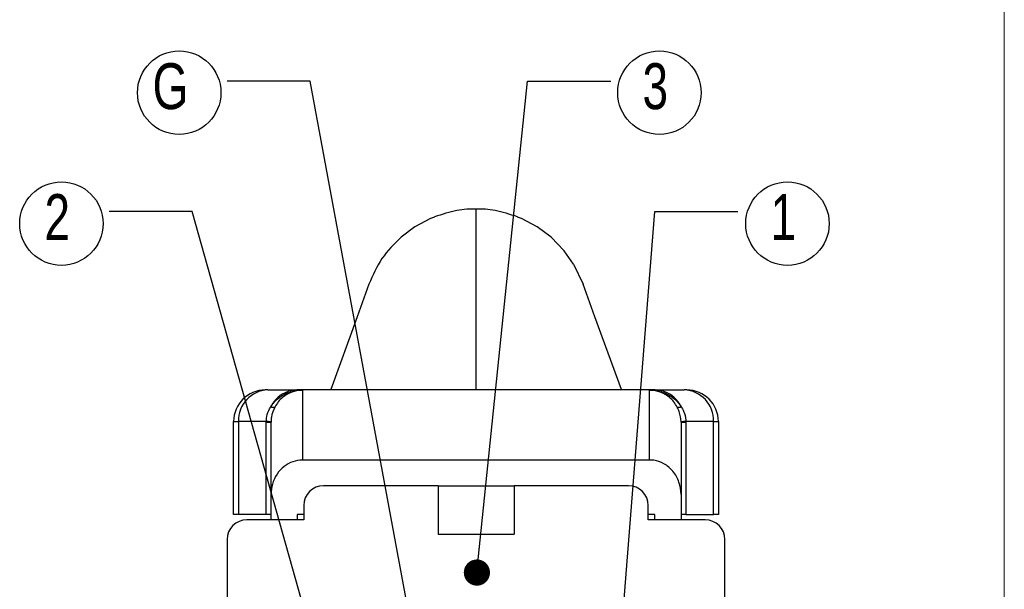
# Model space of a CAD drawing. Header units: millimetres. Extents: x 0 to 432, y 0 to 279.
# Tile 12 of 13: x 357 to 432, y 128 to 171. Entities that reach past the tile are written whole.
import ezdxf

# ---------------------------------------------------------------- set-up
doc = ezdxf.new("R2010")
doc.units = ezdxf.units.MM
doc.layers.add('TEXT', color=140, linetype='Continuous', lineweight=25)
doc.styles.add('SLDTEXTSTYLE0', font='TXT', dxfattribs={"width": 0.75})
doc.dimstyles.new('SLDDIMSTYLE6', dxfattribs={"dimtxt": 0.18, "dimasz": 2, "dimexe": 0, "dimexo": 0.0625, "dimgap": 0, "dimtad": 0, "dimtih": 1, "dimtoh": 1, "dimdec": 0, "dimrnd": 1e-09, "dimzin": 0, "dimdsep": 46, "dimtxsty": 'Standard', "dimblk1": 'DOT', "dimblk2": 'DOT', "dimsah": 1, "dimcen": 0.09, "dimadec": 0, "dimazin": 0, "dimtfac": 2, "dimtdec": 0, "dimtofl": 0, "dimtmove": 0, "dimatfit": 3, "dimldrblk": 'DOT', "dimfxl": 0, "dimfrac": 2, "dimtolj": 1, "dimtzin": 0, "dimarcsym": 0})

# ---------------------------------------------------------------- blocks, each defined once
blk = doc.blocks.new('SW_NOTE_0_8')
at = {"layer": 'TEXT', "color": 0}
blk.add_circle((3.782, -0.913), 3.185, dxfattribs=at)
at = {"layer": 'TEXT', "color": 0, "insert": (2.489, 1.336), "char_height": 3.5, "attachment_point": 1, "style": 'SLDTEXTSTYLE0'}
blk.add_mtext('1', dxfattribs=at)
blk = doc.blocks.new('_Dot')
at = {"color": 0, "linetype": 'ByBlock', "lineweight": -2}
blk.add_line((-0.5, 0), (-1, 0), dxfattribs=at)
at = {"color": 0, "linetype": 'ByBlock', "const_width": 0.5}
blk.add_lwpolyline([(-0.25, 0, 1), (0.25, 0, 1)], format="xyb", close=True, dxfattribs=at)
blk = doc.blocks.new('SW_NOTE_0_9')
at = {"layer": 'TEXT', "color": 0}
blk.add_circle((3.721, -0.872), 3.185, dxfattribs=at)
at = {"layer": 'TEXT', "color": 0, "insert": (2.428, 1.377), "char_height": 3.5, "attachment_point": 1, "style": 'SLDTEXTSTYLE0'}
blk.add_mtext('3', dxfattribs=at)
blk = doc.blocks.new('SW_NOTE_0_10')
at = {"layer": 'TEXT', "color": 0}
blk.add_circle((-3.633, -0.913), 3.185, dxfattribs=at)
at = {"layer": 'TEXT', "color": 0, "insert": (-4.926, 1.336), "char_height": 3.5, "attachment_point": 1, "style": 'SLDTEXTSTYLE0'}
blk.add_mtext('2', dxfattribs=at)
blk = doc.blocks.new('SW_NOTE_0_11')
at = {"layer": 'TEXT', "color": 0}
blk.add_circle((-3.659, -0.872), 3.185, dxfattribs=at)
at = {"layer": 'TEXT', "color": 0, "insert": (-5.693, 1.377), "char_height": 3.5, "attachment_point": 1, "style": 'SLDTEXTSTYLE0'}
blk.add_mtext('G', dxfattribs=at)

msp = doc.modelspace()

# ---------------------------------------------------------------- linework, layer by layer
at = {"color": 7, "linetype": 'Continuous', "lineweight": 18}
msp.add_line((431.8, 0), (431.8, 279.4), dxfattribs=at)
for p, q in [((387.99541, 155.98885), (386.80643, 155.35635)), ((388.30996, 156.09695), (387.99541, 155.98885)), ((394.95383, 155.98885), (394.63927, 156.09695)), ((396.1428, 155.35635), (394.95383, 155.98885)), ((386.80643, 155.35635), (385.75022, 154.56626)), ((397.19901, 154.56626), (396.1428, 155.35635)), ((397.19901, 154.56626), (398.1989, 153.53515)), ((398.92372, 152.50935), (398.1989, 153.53515)), ((398.92372, 152.50935), (399.65116, 150.98704)), ((375.59173, 142.91482), (375.37462, 142.91482)), ((375.59173, 142.91482), (377.80346, 142.91482)), ((405.14578, 142.91482), (377.80346, 142.91482)), ((378.22462, 142.90372), (378.22462, 137.57519)), ((404.72462, 137.57519), (404.72462, 142.90372)), ((405.14578, 142.91482), (407.35751, 142.91482)), ((407.57462, 142.91482), (407.35751, 142.91482)), ((372.97462, 140.51482), (373.33646, 140.51482)), ((372.97462, 133.41482), (372.97462, 140.51482)), ((375.46296, 140.51482), (373.33646, 140.51482)), ((373.33646, 140.51482), (373.33646, 133.41482)), ((375.46277, 140.4592), (375.46296, 140.51482)), ((375.46277, 140.4592), (375.82462, 140.4592)), ((375.46277, 133.41482), (375.46277, 140.4592)), ((375.82467, 140.47515), (375.82462, 140.4592)), ((375.82462, 134.95095), (375.82462, 140.4592)), ((407.12462, 140.4592), (407.12456, 140.47515)), ((407.12462, 140.4592), (407.12462, 134.95095)), ((407.12462, 140.4592), (407.48646, 140.4592)), ((407.48628, 140.51482), (407.48646, 140.4592)), ((409.61277, 140.51482), (407.48628, 140.51482)), ((407.48646, 140.4592), (407.48646, 133.41482)), ((409.61277, 133.41482), (409.61277, 140.51482)), ((409.61277, 140.51482), (409.97462, 140.51482)), ((409.97462, 140.51482), (409.97462, 133.41482)), ((404.72462, 137.57519), (378.22462, 137.57519)), ((388.57462, 135.61482), (379.82462, 135.61482)), ((388.57462, 135.61482), (388.57462, 131.91482)), ((388.57462, 135.61482), (394.37462, 135.61482)), ((394.37462, 135.61482), (394.37462, 131.91482)), ((403.12462, 135.61482), (394.37462, 135.61482)), ((375.82462, 133.01482), (375.82462, 134.95095)), ((407.12462, 134.95095), (407.12462, 133.01482)), ((378.32462, 134.11482), (378.32462, 133.01482)), ((404.62462, 133.01482), (404.62462, 134.11482)), ((373.33646, 133.41482), (372.97462, 133.41482)), ((375.46277, 133.41482), (373.33646, 133.41482)), ((375.82462, 133.41482), (375.46277, 133.41482)), ((378.32462, 133.41482), (377.82462, 133.41482)), ((377.82462, 133.41482), (377.82462, 133.01482)), ((405.12462, 133.41482), (404.62462, 133.41482)), ((405.12462, 133.01482), (405.12462, 133.41482)), ((407.48646, 133.41482), (407.12462, 133.41482)), ((407.48646, 133.41482), (409.61277, 133.41482)), ((409.97462, 133.41482), (409.61277, 133.41482)), ((378.32462, 133.01482), (373.97462, 133.01482)), ((408.97462, 133.01482), (404.62462, 133.01482)), ((388.57462, 131.91482), (394.37462, 131.91482)), ((372.47462, 131.51482), (372.47462, 125.51482)), ((410.47462, 125.51482), (410.47462, 131.51482))]:
    msp.add_line(p, q)
at = {"flags": 128}
for points in [[(383.2981, 150.98713), (382.39501, 148.50273), (380.38102, 142.96225), (380.36378, 142.91482)], [(402.58545, 142.91482), (402.56822, 142.96225), (400.55422, 148.50273), (399.65116, 150.98704)]]:
    msp.add_lwpolyline(points, dxfattribs=at)
for centre, radius, start, end in [((375.37462, 140.51482), 2.4, 90, 180), ((375.66642, 140.58501), 2.33101, 91.8361859, 181.7253876), ((377.8341, 140.67324), 2.24179, 90.7831399, 154.3594573), ((405.11514, 140.67324), 2.24179, 25.6406165, 89.2168775), ((407.28282, 140.58501), 2.33101, 358.2745442, 88.1638232), ((407.57462, 140.51482), 2.4, 0, 90), ((376.0075, 142.0356), 0.43782, 243.6348822, 284.0639678), ((406.94174, 142.03561), 0.43783, 255.9362566, 296.3647517), ((375.49205, 139.11138), 1.40375, 76.2934332, 91.1877343), ((407.45718, 139.11141), 1.40371, 88.8121446, 103.7067438), ((379.82462, 134.11482), 1.5, 90, 180), ((403.12462, 134.11482), 1.5, 0, 90), ((373.97462, 131.51482), 1.5, 90, 180), ((408.97462, 131.51482), 1.5, 0, 90)]:
    msp.add_arc(centre, radius, start, end)
for centre, start_param, end_param in [((377.80346, 77.91482), 6.26469982, 6.28318531), ((405.14578, 77.91482), 0, 0.01848549)]:
    msp.add_ellipse(centre, major_axis=(0, 65), ratio=0.35053133, start_param=start_param, end_param=end_param)
for points, knots in [([(391.47462, 156.71489), (391.00317, 156.70861), (390.04769, 156.69589), (388.88968, 156.31118), (388.30305, 156.11629)], [0, 0, 0, 0, 0.49341392, 1, 1, 1, 1]), ([(394.64619, 156.11629), (394.05955, 156.31118), (392.90154, 156.69589), (391.94606, 156.70861), (391.47462, 156.71489)], [0, 0, 0, 0, 0.50658618, 1, 1, 1, 1]), ([(391.47462, 142.91482), (391.47462, 142.95918), (391.47462, 143.04811), (391.47462, 143.75749), (391.47462, 144.87328), (391.47462, 146.43271), (391.47462, 148.59449), (391.47462, 150.61791), (391.47462, 152.51676), (391.47462, 154.25603), (391.47462, 155.66242), (391.47462, 156.57823), (391.47462, 156.65098), (391.47462, 156.68462)], [0, 0, 0, 0, 0.07151718, 0.14336759, 0.21497316, 0.28633104, 0.35761265, 0.45100956, 0.54495249, 0.63925183, 0.76564752, 0.89161511, 1, 1, 1, 1]), ([(385.75022, 154.56626), (385.22819, 154.04739), (384.18413, 153.00966), (383.59345, 151.6613), (383.2981, 150.98713)], [0, 0, 0, 0, 0.50000013, 1, 1, 1, 1]), ([(375.81306, 141.64332), (375.91198, 141.78083), (376.10644, 142.0512), (376.5941, 142.46261), (377.29438, 142.81136), (377.91063, 142.90434), (378.22104, 142.90372), (378.22462, 142.90372)], [0, 0, 0, 0, 0.1785317, 0.35100659, 0.6708564, 0.99620934, 1, 1, 1, 1]), ([(378.22462, 142.90372), (378.22147, 142.90368), (378.18601, 142.90326), (377.91209, 142.89363), (377.3758, 142.78305), (376.79013, 142.4416), (376.36587, 142.02332), (376.19885, 141.74996), (376.11389, 141.6109)], [0, 0, 0, 0, 0.00378818, 0.04259586, 0.32922868, 0.64892348, 0.82140173, 1, 1, 1, 1]), ([(404.72462, 142.90372), (404.72819, 142.90372), (405.0386, 142.90434), (405.65485, 142.81136), (406.35513, 142.46261), (406.84279, 142.0512), (407.03726, 141.78083), (407.13617, 141.64332)], [0, 0, 0, 0, 0.00379066, 0.32914242, 0.64899273, 0.82146791, 1, 1, 1, 1]), ([(406.83534, 141.6109), (406.75038, 141.74996), (406.58336, 142.02332), (406.15911, 142.4416), (405.57343, 142.78305), (405.03716, 142.89363), (404.76322, 142.90326), (404.72777, 142.90368), (404.72462, 142.90372)], [0, 0, 0, 0, 0.17859817, 0.35107666, 0.67077147, 0.95740453, 0.9962128, 1, 1, 1, 1]), ([(375.46296, 140.51482), (375.4727, 140.63991), (375.49897, 140.97711), (375.64155, 141.35805), (375.78149, 141.59081), (375.81306, 141.64332)], [0, 0, 0, 0, 0.31351548, 0.84511651, 1, 1, 1, 1]), ([(376.11389, 141.6109), (376.00648, 141.36355), (375.84983, 141.00277), (375.83069, 140.60136), (375.82467, 140.47515)], [0, 0, 0, 0, 0.68558412, 1, 1, 1, 1]), ([(407.12456, 140.47515), (407.0986, 140.74701), (407.06014, 141.14968), (406.89047, 141.49781), (406.83534, 141.6109)], [0, 0, 0, 0, 0.67513543, 1, 1, 1, 1]), ([(407.13617, 141.64332), (407.19991, 141.53143), (407.38142, 141.21282), (407.47516, 140.81369), (407.48517, 140.54445), (407.48628, 140.51482)], [0, 0, 0, 0, 0.32509155, 0.92572369, 1, 1, 1, 1]), ([(378.22462, 137.57519), (377.97126, 137.54955), (377.46486, 137.49831), (376.78518, 137.10283), (376.24491, 136.51232), (375.89002, 135.76562), (375.84602, 135.21753), (375.82462, 134.95095)], [0, 0, 0, 0, 0.19239332, 0.3845513, 0.58310965, 0.79723036, 1, 1, 1, 1]), ([(407.12462, 134.95095), (407.09432, 135.26859), (407.03367, 135.90444), (406.55458, 136.73865), (405.86409, 137.32265), (405.20658, 137.55421), (404.82914, 137.57064), (404.72462, 137.57519)], [0, 0, 0, 0, 0.24141068, 0.48325173, 0.71187432, 0.9202132, 1, 1, 1, 1])]:
    msp.add_open_spline(points, degree=3, knots=knots)

# ---------------------------------------------------------------- block references
at = {"layer": 'TEXT'}
for name, p in [('SW_NOTE_0_11', (372.47637, 166.45958)), ('SW_NOTE_0_9', (401.75434, 166.45958)), ('SW_NOTE_0_10', (363.45903, 156.51739)), ('SW_NOTE_0_8', (411.46532, 156.51739))]:
    msp.add_blockref(name, p, dxfattribs=at)

# ---------------------------------------------------------------- leaders
for points in [[(388.98589, 111.61304), (378.82637, 166.45958), (372.47637, 166.45958)], [(391.54199, 128.9907), (395.40434, 166.45958), (401.75434, 166.45958)], [(380.75917, 117.6451), (369.80903, 156.51739), (363.45903, 156.51739)], [(402.04758, 117.55362), (405.11532, 156.51739), (411.46532, 156.51739)]]:
    msp.add_leader(points, dimstyle='SLDDIMSTYLE6', dxfattribs=at)

doc.saveas('drawing.dxf')
